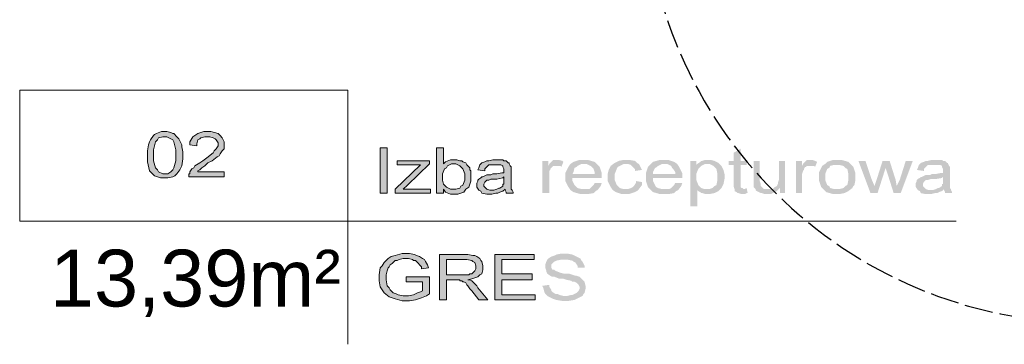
# Model space of a CAD drawing. Header units: millimetres. Extents: x 126553 to 403692, y -95821 to 38049.
# Tile 195 of 256: x 222127 to 222335, y 12974 to 13043. Entities that reach past the tile are written whole.
import ezdxf

# ---------------------------------------------------------------- set-up
doc = ezdxf.new("R2010")
doc.units = ezdxf.units.MM
doc.linetypes.add('ACAD_ISO02W100', pattern=[15, 12, -3])
doc.layers.add('opisy', color=7, linetype='Continuous', lineweight=18)
doc.styles.add('PDF Arial', font='arial.ttf')

msp = doc.modelspace()

# ---------------------------------------------------------------- hatches: boundary and pattern name
at = {"layer": 'opisy'}
h = msp.add_hatch(color=0, dxfattribs=at)
h.paths.add_polyline_path([(222154.21084, 13014.08797), (222154.21084, 13014.93603), (222154.42286, 13016.20811), (222154.63487, 13016.84416), (222154.84688, 13017.26818), (222155.48293, 13018.11624), (222155.69494, 13018.32826), (222156.11897, 13018.54027), (222157.17904, 13018.9643), (222158.23911, 13018.9643), (222159.08717, 13018.75228), (222159.51119, 13018.54027), (222159.72321, 13018.54027), (222160.35925, 13017.90423), (222160.57126, 13017.69221), (222160.78328, 13017.4802), (222161.20731, 13016.63214), (222161.41932, 13016.20811), (222161.41932, 13015.78409), (222161.63134, 13014.72402), (222161.63134, 13013.23992), (222161.41932, 13011.75582), (222161.20731, 13011.33179), (222160.99529, 13010.90776), (222160.35925, 13010.0597), (222159.93522, 13009.63568), (222159.51119, 13009.42366), (222158.45112, 13009.21165), (222156.96702, 13009.21165), (222155.69494, 13009.63568), (222155.27091, 13010.0597), (222154.63487, 13010.69575), (222154.21084, 13012.60387), (222154.21084, 13014.08797)], flags=0)
h.paths.add_polyline_path([(222155.48293, 13014.08797), (222155.48293, 13012.81589), (222155.90695, 13011.33179), (222156.33098, 13010.90776), (222156.543, 13010.48373), (222157.39105, 13010.0597), (222158.45112, 13010.0597), (222159.08717, 13010.48373), (222159.51119, 13010.90776), (222159.72321, 13011.33179), (222160.14724, 13012.81589), (222160.14724, 13015.14804), (222159.72321, 13016.84416), (222159.51119, 13017.26818), (222159.08717, 13017.4802), (222158.23911, 13017.90423), (222157.39105, 13017.90423), (222156.543, 13017.69221), (222156.33098, 13017.26818), (222155.90695, 13016.84416), (222155.48293, 13015.14804), (222155.48293, 13014.08797)], flags=0)
h.paths.add_polyline_path([(222170.32391, 13010.48373), (222170.32391, 13009.42366), (222162.90342, 13009.42366), (222162.90342, 13010.0597), (222163.11543, 13010.0597), (222163.11543, 13010.48373), (222163.53946, 13011.11978), (222163.96349, 13011.33179), (222164.1755, 13011.75582), (222165.23557, 13012.39186), (222165.87162, 13012.81589), (222166.71967, 13013.45193), (222167.99176, 13014.512), (222168.20377, 13014.93603), (222168.6278, 13015.36006), (222169.05183, 13015.9961), (222169.05183, 13016.63214), (222168.6278, 13017.26818), (222168.41579, 13017.4802), (222167.99176, 13017.69221), (222167.35572, 13017.90423), (222166.29565, 13017.90423), (222165.44759, 13017.69221), (222165.23557, 13017.4802), (222164.81155, 13017.26818), (222164.59953, 13016.42013), (222164.59953, 13015.9961), (222163.11543, 13016.20811), (222163.11543, 13016.84416), (222163.75148, 13017.90423), (222164.1755, 13018.11624), (222164.81155, 13018.54027), (222166.08363, 13018.9643), (222167.56773, 13018.9643), (222169.05183, 13018.54027), (222169.47586, 13018.11624), (222169.89989, 13017.69221), (222170.32391, 13016.84416), (222170.32391, 13015.36006), (222170.1119, 13015.14804), (222169.89989, 13014.93603), (222169.47586, 13014.29999), (222169.26384, 13013.87596), (222168.83981, 13013.66394), (222167.77974, 13012.81589), (222166.93169, 13012.39186), (222166.29565, 13011.75582), (222165.6596, 13011.33179), (222165.44759, 13011.11978), (222165.23557, 13010.90776), (222164.81155, 13010.69575), (222164.81155, 13010.48373)], flags=0)
h = msp.add_hatch(color=7, dxfattribs=at)
h.paths.add_polyline_path([(222203.1861, 13006.03144), (222203.1861, 13015.57207), (222204.6702, 13015.57207), (222204.6702, 13006.03144)], flags=0)
h.paths.add_polyline_path([(222206.36631, 13006.03144), (222206.36631, 13006.87949), (222211.66666, 13011.96783), (222206.79034, 13011.96783), (222206.79034, 13012.81589), (222213.57479, 13012.81589), (222213.57479, 13012.17985), (222208.91048, 13007.72755), (222208.06242, 13006.87949), (222213.78681, 13006.87949), (222213.78681, 13006.03144)], flags=0)
h.paths.add_polyline_path([(222216.54299, 13006.03144), (222215.05889, 13006.03144), (222215.05889, 13015.57207), (222216.54299, 13015.57207), (222216.54299, 13012.17985), (222216.96702, 13012.60387), (222218.02709, 13013.0279), (222219.29917, 13013.0279), (222219.93521, 13012.81589), (222220.35924, 13012.81589), (222220.57126, 13012.60387), (222221.2073, 13012.39186), (222221.41931, 13011.96783), (222221.63133, 13011.75582), (222222.05536, 13011.33179), (222222.05536, 13010.90776), (222222.26737, 13010.69575), (222222.26737, 13008.57561), (222221.84334, 13007.30352), (222221.2073, 13006.87949), (222220.78327, 13006.24345), (222219.51119, 13005.81942), (222218.02709, 13005.81942), (222216.96702, 13006.24345), (222216.54299, 13006.87949)], flags=0)
h.paths.add_polyline_path([(222216.33097, 13009.42366), (222216.33097, 13008.78762), (222216.54299, 13007.93956), (222216.755, 13007.72755), (222217.17903, 13007.30352), (222218.02709, 13006.87949), (222219.08716, 13006.87949), (222219.93521, 13007.09151), (222220.14723, 13007.51554), (222220.57126, 13007.72755), (222220.99529, 13008.78762), (222220.99529, 13010.0597), (222220.57126, 13011.11978), (222220.35924, 13011.33179), (222219.93521, 13011.75582), (222219.08716, 13012.17985), (222218.2391, 13012.17985), (222217.39105, 13011.75582), (222217.17903, 13011.33179), (222216.755, 13011.11978), (222216.33097, 13010.0597), (222216.33097, 13009.42366)], flags=0)
h.paths.add_polyline_path([(222229.47585, 13006.87949), (222229.05182, 13006.45546), (222228.41578, 13006.24345), (222227.99175, 13006.03144), (222227.56772, 13006.03144), (222226.71967, 13005.81942), (222225.6596, 13005.81942), (222224.59953, 13006.03144), (222224.38751, 13006.45546), (222223.96348, 13006.66748), (222223.53945, 13007.30352), (222223.53945, 13008.15158), (222223.75147, 13008.57561), (222223.75147, 13008.78762), (222223.96348, 13008.99963), (222224.38751, 13009.21165), (222224.59953, 13009.42366), (222224.81154, 13009.42366), (222225.23557, 13009.63568), (222225.6596, 13009.84769), (222226.50765, 13009.84769), (222226.93168, 13010.0597), (222227.77974, 13010.0597), (222228.83981, 13010.27172), (222229.26384, 13010.27172), (222229.26384, 13010.69575), (222229.26384, 13011.11978), (222229.05182, 13011.5438), (222229.05182, 13011.75582), (222228.62779, 13011.96783), (222226.08362, 13011.96783), (222225.87161, 13011.75582), (222225.6596, 13011.5438), (222225.23557, 13011.11978), (222225.23557, 13010.69575), (222223.75147, 13010.90776), (222223.96348, 13011.33179), (222224.1755, 13011.96783), (222224.38751, 13012.17985), (222224.59953, 13012.39186), (222225.23557, 13012.60387), (222225.6596, 13012.81589), (222226.08362, 13012.81589), (222226.93168, 13013.0279), (222229.05182, 13013.0279), (222229.26384, 13012.81589), (222229.68786, 13012.81589), (222230.11189, 13012.39186), (222230.32391, 13012.39186), (222230.32391, 13012.17985), (222230.53592, 13011.75582), (222230.74793, 13011.5438), (222230.74793, 13006.87949), (222230.95995, 13006.66748), (222231.17196, 13006.24345), (222231.17196, 13006.03144), (222229.68786, 13006.03144), (222229.68786, 13006.24345), (222229.47585, 13006.66748), (222229.47585, 13006.87949)], flags=0)
h.paths.add_polyline_path([(222229.26384, 13009.42366), (222229.05182, 13009.21165), (222227.77974, 13008.99963), (222226.50765, 13008.99963), (222226.08362, 13008.78762), (222225.6596, 13008.78762), (222225.44758, 13008.57561), (222225.23557, 13008.36359), (222225.23557, 13008.36359), (222225.02355, 13007.93956), (222225.02355, 13007.51554), (222225.23557, 13007.30352), (222225.44758, 13007.09151), (222225.6596, 13006.87949), (222226.29564, 13006.66748), (222227.14369, 13006.66748), (222227.77974, 13006.87949), (222228.20376, 13007.09151), (222228.41578, 13007.09151), (222229.05182, 13007.51554), (222229.05182, 13007.93956), (222229.26384, 13007.93956)], flags=0)
h.paths.add_polyline_path([(222237.32037, 13006.03144), (222237.32037, 13012.81589), (222238.59246, 13012.81589), (222238.59246, 13011.75582), (222238.80447, 13012.17985), (222239.2285, 13012.60387), (222239.44051, 13012.81589), (222239.65253, 13013.0279), (222240.7126, 13013.0279), (222241.56065, 13012.81589), (222241.77267, 13012.60387), (222241.34864, 13011.5438), (222241.13663, 13011.75582), (222239.65253, 13011.75582), (222239.44051, 13011.5438), (222239.44051, 13011.5438), (222239.01648, 13011.11978), (222239.01648, 13010.90776), (222238.80447, 13010.69575), (222238.80447, 13006.03144)], flags=0)
h.paths.add_polyline_path([(222248.34511, 13008.15158), (222249.8292, 13008.15158), (222249.61719, 13007.51554), (222248.98115, 13006.66748), (222248.55712, 13006.45546), (222248.13309, 13006.03144), (222246.86101, 13005.81942), (222245.37691, 13005.81942), (222243.89281, 13006.24345), (222243.25677, 13006.66748), (222242.83274, 13007.30352), (222242.1967, 13008.57561), (222242.1967, 13010.27172), (222242.83274, 13011.5438), (222243.25677, 13012.17985), (222243.89281, 13012.60387), (222245.16489, 13013.0279), (222246.86101, 13013.0279), (222248.34511, 13012.60387), (222248.76913, 13012.17985), (222249.40518, 13011.5438), (222249.8292, 13010.27172), (222249.8292, 13009.42366), (222249.8292, 13009.21165), (222243.68079, 13009.21165), (222243.68079, 13008.57561), (222244.10482, 13007.72755), (222244.52885, 13007.30352), (222244.74087, 13007.09151), (222245.58892, 13006.87949), (222247.28503, 13006.87949), (222247.49705, 13007.09151), (222247.70906, 13007.30352), (222248.13309, 13007.72755), (222248.34511, 13008.15158)], flags=0)
h.paths.add_polyline_path([(222243.68079, 13010.0597), (222248.34511, 13010.0597), (222248.34511, 13010.48373), (222248.13309, 13011.11978), (222247.92108, 13011.33179), (222247.49705, 13011.75582), (222246.64899, 13012.17985), (222245.58892, 13012.17985), (222244.74087, 13011.75582), (222244.52885, 13011.5438), (222244.10482, 13011.33179), (222243.89281, 13010.48373), (222243.68079, 13010.0597)], flags=0)
h.paths.add_polyline_path([(222257.03768, 13008.57561), (222258.30977, 13008.36359), (222258.30977, 13007.72755), (222257.67373, 13006.87949), (222257.2497, 13006.45546), (222256.82567, 13006.24345), (222255.55358, 13005.81942), (222254.06949, 13005.81942), (222252.7974, 13006.24345), (222252.16136, 13006.66748), (222251.73733, 13007.30352), (222251.10129, 13008.57561), (222251.10129, 13010.0597), (222251.3133, 13010.90776), (222251.52532, 13011.33179), (222251.73733, 13011.75582), (222252.58539, 13012.39186), (222253.00942, 13012.60387), (222253.43344, 13012.81589), (222254.49351, 13013.0279), (222255.55358, 13013.0279), (222256.82567, 13012.81589), (222257.2497, 13012.39186), (222257.67373, 13012.17985), (222258.09775, 13011.33179), (222258.30977, 13010.90776), (222256.82567, 13010.69575), (222256.82567, 13011.11978), (222256.40164, 13011.5438), (222256.18963, 13011.75582), (222255.97761, 13011.96783), (222255.34157, 13012.17985), (222254.49351, 13012.17985), (222253.64546, 13011.75582), (222253.22143, 13011.5438), (222253.00942, 13011.11978), (222252.58539, 13010.0597), (222252.58539, 13008.78762), (222253.00942, 13007.72755), (222253.22143, 13007.51554), (222253.64546, 13007.09151), (222254.49351, 13006.87949), (222255.34157, 13006.87949), (222255.97761, 13007.09151), (222256.40164, 13007.30352), (222256.61366, 13007.51554), (222257.03768, 13008.15158), (222257.03768, 13008.57561)], flags=0)
h.paths.add_polyline_path([(222265.30623, 13008.15158), (222266.79033, 13008.15158), (222266.57832, 13007.51554), (222265.94228, 13006.66748), (222265.51825, 13006.45546), (222265.09422, 13006.03144), (222263.82213, 13005.81942), (222262.12602, 13005.81942), (222260.64192, 13006.24345), (222260.2179, 13006.66748), (222259.58185, 13007.30352), (222259.15782, 13008.57561), (222259.15782, 13010.27172), (222259.58185, 13011.5438), (222260.2179, 13012.17985), (222260.64192, 13012.60387), (222262.12602, 13013.0279), (222263.82213, 13013.0279), (222265.09422, 13012.60387), (222265.73026, 13012.17985), (222266.15429, 13011.5438), (222266.79033, 13010.27172), (222266.79033, 13009.42366), (222266.79033, 13009.21165), (222260.64192, 13009.21165), (222260.64192, 13008.57561), (222261.06595, 13007.72755), (222261.27797, 13007.30352), (222261.70199, 13007.09151), (222262.55005, 13006.87949), (222264.03415, 13006.87949), (222264.45818, 13007.09151), (222264.67019, 13007.30352), (222265.09422, 13007.72755), (222265.30623, 13008.15158)], flags=0)
h.paths.add_polyline_path([(222260.64192, 13010.0597), (222265.30623, 13010.0597), (222265.30623, 13010.48373), (222264.88221, 13011.11978), (222264.67019, 13011.33179), (222264.45818, 13011.75582), (222263.61012, 13012.17985), (222262.55005, 13012.17985), (222261.70199, 13011.75582), (222261.48998, 13011.5438), (222261.06595, 13011.33179), (222260.64192, 13010.48373), (222260.64192, 13010.0597)], flags=0)
h.paths.add_polyline_path([(222268.48645, 13003.27525), (222268.48645, 13012.81589), (222269.75853, 13012.81589), (222269.75853, 13011.96783), (222269.97054, 13012.17985), (222270.60659, 13012.60387), (222270.8186, 13012.81589), (222271.03061, 13012.81589), (222271.66666, 13013.0279), (222272.72673, 13013.0279), (222273.57478, 13012.81589), (222273.99881, 13012.60387), (222274.42284, 13012.39186), (222275.05888, 13011.75582), (222275.2709, 13011.33179), (222275.48291, 13010.90776), (222275.69492, 13010.0597), (222275.69492, 13008.99963), (222275.48291, 13007.93956), (222275.2709, 13007.51554), (222275.05888, 13007.09151), (222274.42284, 13006.45546), (222273.99881, 13006.24345), (222273.57478, 13006.03144), (222272.51471, 13005.81942), (222271.66666, 13005.81942), (222271.03061, 13006.03144), (222270.8186, 13006.03144), (222270.60659, 13006.24345), (222270.18256, 13006.45546), (222269.97054, 13006.66748), (222269.97054, 13003.27525)], flags=0)
h.paths.add_polyline_path([(222269.75853, 13009.42366), (222269.75853, 13008.78762), (222270.18256, 13007.72755), (222270.39457, 13007.51554), (222270.8186, 13007.09151), (222271.45464, 13006.87949), (222272.51471, 13006.87949), (222273.15076, 13007.09151), (222273.57478, 13007.51554), (222273.99881, 13007.72755), (222274.21083, 13008.78762), (222274.21083, 13010.0597), (222273.99881, 13011.11978), (222273.57478, 13011.5438), (222273.36277, 13011.75582), (222272.51471, 13012.17985), (222271.66666, 13012.17985), (222270.8186, 13011.75582), (222270.39457, 13011.33179), (222270.18256, 13011.11978), (222269.75853, 13010.0597), (222269.75853, 13009.42366)], flags=0)
h.paths.add_polyline_path([(222280.35924, 13007.09151), (222280.57125, 13006.03144), (222280.35924, 13006.03144), (222279.93521, 13005.81942), (222279.29916, 13005.81942), (222278.66312, 13006.03144), (222278.45111, 13006.03144), (222278.23909, 13006.24345), (222277.81507, 13006.45546), (222277.81507, 13006.87949), (222277.60305, 13007.51554), (222277.60305, 13011.96783), (222276.54298, 13011.96783), (222276.54298, 13012.81589), (222277.60305, 13012.81589), (222277.60305, 13014.512), (222279.08715, 13015.36006), (222279.08715, 13012.81589), (222280.35924, 13012.81589), (222280.35924, 13011.96783), (222279.08715, 13011.96783), (222279.08715, 13007.30352), (222279.08715, 13007.30352), (222279.29916, 13007.09151), (222279.51118, 13007.09151), (222279.72319, 13006.87949), (222279.93521, 13006.87949), (222280.35924, 13007.09151)], flags=0)
h.paths.add_polyline_path([(222287.3557, 13006.03144), (222287.3557, 13007.09151), (222286.71966, 13006.45546), (222285.44757, 13005.81942), (222284.17549, 13005.81942), (222283.53945, 13006.03144), (222283.32743, 13006.03144), (222282.9034, 13006.24345), (222282.47938, 13006.45546), (222282.26736, 13006.66748), (222282.26736, 13006.87949), (222281.84333, 13007.30352), (222281.84333, 13012.81589), (222283.11542, 13012.81589), (222283.11542, 13008.57561), (222283.32743, 13007.93956), (222283.32743, 13007.51554), (222283.53945, 13007.30352), (222283.75146, 13007.09151), (222283.96348, 13006.87949), (222285.8716, 13006.87949), (222286.08362, 13007.09151), (222286.29563, 13007.30352), (222286.71966, 13007.51554), (222286.93167, 13007.93956), (222286.93167, 13008.15158), (222287.14369, 13008.78762), (222287.14369, 13012.81589), (222288.41577, 13012.81589), (222288.41577, 13006.03144)], flags=0)
h.paths.add_polyline_path([(222290.74793, 13006.03144), (222290.74793, 13012.81589), (222292.02001, 13012.81589), (222292.02001, 13011.75582), (222292.23203, 13012.17985), (222292.65605, 13012.60387), (222292.86807, 13012.81589), (222293.08008, 13013.0279), (222294.14015, 13013.0279), (222294.77619, 13012.81589), (222295.20022, 13012.60387), (222294.77619, 13011.5438), (222294.56418, 13011.75582), (222293.08008, 13011.75582), (222292.86807, 13011.5438), (222292.65605, 13011.5438), (222292.44404, 13011.11978), (222292.44404, 13010.90776), (222292.23203, 13010.69575), (222292.02001, 13010.0597), (222292.02001, 13006.03144)], flags=0)
h.paths.add_polyline_path([(222295.62425, 13009.42366), (222295.62425, 13010.48373), (222296.26029, 13011.75582), (222296.89634, 13012.17985), (222297.32036, 13012.60387), (222298.59245, 13013.0279), (222300.28856, 13013.0279), (222301.77266, 13012.60387), (222302.19669, 13012.17985), (222302.83273, 13011.5438), (222303.25676, 13010.27172), (222303.25676, 13008.78762), (222303.04474, 13007.72755), (222302.83273, 13007.51554), (222302.62072, 13007.09151), (222301.77266, 13006.45546), (222301.34863, 13006.24345), (222300.9246, 13006.03144), (222299.86453, 13005.81942), (222298.59245, 13005.81942), (222297.10835, 13006.24345), (222296.68432, 13006.66748), (222296.04828, 13007.30352), (222295.62425, 13008.57561), (222295.62425, 13009.42366)], flags=0)
h.paths.add_polyline_path([(222296.89634, 13009.42366), (222296.89634, 13008.78762), (222297.32036, 13007.72755), (222297.74439, 13007.51554), (222297.95641, 13007.09151), (222298.80446, 13006.87949), (222299.86453, 13006.87949), (222300.71259, 13007.09151), (222301.13662, 13007.51554), (222301.56065, 13007.72755), (222301.77266, 13008.78762), (222301.77266, 13010.0597), (222301.56065, 13011.11978), (222301.13662, 13011.33179), (222300.71259, 13011.75582), (222299.86453, 13011.96783), (222298.80446, 13011.96783), (222297.95641, 13011.75582), (222297.74439, 13011.33179), (222297.32036, 13011.11978), (222296.89634, 13010.0597), (222296.89634, 13009.42366)], flags=0)
h.paths.add_polyline_path([(222306.43697, 13006.03144), (222303.8928, 13012.81589), (222305.3769, 13012.81589), (222306.64898, 13008.99963), (222307.28503, 13007.51554), (222307.28503, 13007.51554), (222307.49704, 13008.15158), (222307.70906, 13008.78762), (222308.98114, 13012.81589), (222310.46524, 13012.81589), (222311.73732, 13008.78762), (222311.94934, 13007.51554), (222312.58538, 13008.78762), (222313.85746, 13012.81589), (222315.34156, 13012.81589), (222312.79739, 13006.03144), (222311.31329, 13006.03144), (222310.04121, 13010.0597), (222309.61718, 13011.33179), (222307.92107, 13006.03144)], flags=0)
h.paths.add_polyline_path([(222321.914, 13006.87949), (222321.48997, 13006.45546), (222320.85393, 13006.24345), (222320.4299, 13006.03144), (222320.00587, 13006.03144), (222319.15782, 13005.81942), (222318.09775, 13005.81942), (222317.03768, 13006.03144), (222316.82566, 13006.45546), (222316.40163, 13006.66748), (222315.97761, 13007.30352), (222315.97761, 13008.15158), (222316.18962, 13008.57561), (222316.18962, 13008.78762), (222316.40163, 13008.99963), (222316.82566, 13009.21165), (222317.03768, 13009.42366), (222317.24969, 13009.42366), (222317.67372, 13009.63568), (222318.09775, 13009.84769), (222318.9458, 13009.84769), (222319.36983, 13010.0597), (222320.21789, 13010.0597), (222321.27796, 13010.27172), (222321.70199, 13010.27172), (222321.70199, 13010.69575), (222321.70199, 13011.11978), (222321.48997, 13011.5438), (222321.48997, 13011.75582), (222321.06594, 13011.96783), (222318.52177, 13011.96783), (222318.30976, 13011.75582), (222318.09775, 13011.5438), (222317.67372, 13011.11978), (222317.67372, 13010.69575), (222316.18962, 13010.90776), (222316.40163, 13011.33179), (222316.61365, 13011.96783), (222316.82566, 13012.17985), (222317.03768, 13012.39186), (222317.67372, 13012.60387), (222318.09775, 13012.81589), (222318.52177, 13012.81589), (222319.36983, 13013.0279), (222321.48997, 13013.0279), (222321.70199, 13012.81589), (222322.12601, 13012.81589), (222322.55004, 13012.39186), (222322.76206, 13012.39186), (222322.76206, 13012.17985), (222322.97407, 13011.75582), (222323.18608, 13011.5438), (222323.18608, 13007.09151), (222323.3981, 13006.87949), (222323.3981, 13006.66748), (222323.61011, 13006.24345), (222323.61011, 13006.03144), (222322.12601, 13006.03144), (222322.12601, 13006.24345), (222321.914, 13006.66748), (222321.914, 13006.87949)], flags=0)
h.paths.add_polyline_path([(222321.70199, 13009.42366), (222321.48997, 13009.21165), (222320.21789, 13008.99963), (222319.15782, 13008.99963), (222318.52177, 13008.78762), (222318.09775, 13008.78762), (222317.88573, 13008.57561), (222317.67372, 13008.36359), (222317.67372, 13008.36359), (222317.4617, 13007.93956), (222317.4617, 13007.51554), (222317.67372, 13007.30352), (222317.88573, 13007.09151), (222318.09775, 13006.87949), (222318.73379, 13006.66748), (222319.58185, 13006.66748), (222320.21789, 13006.87949), (222320.64192, 13007.09151), (222320.85393, 13007.09151), (222321.48997, 13007.51554), (222321.48997, 13007.93956), (222321.70199, 13007.93956)], flags=0)
h = msp.add_hatch(color=7, dxfattribs=at)
h.paths.add_polyline_path([(222208.69847, 12987.3742), (222208.69847, 12988.43427), (222213.57479, 12988.43427), (222213.57479, 12984.83003), (222212.93875, 12984.406), (222211.87868, 12983.98197), (222211.24264, 12983.76996), (222210.60659, 12983.55794), (222209.33451, 12983.34593), (222207.85041, 12983.34593), (222206.36631, 12983.76996), (222205.73027, 12983.98197), (222205.09423, 12984.19398), (222204.03416, 12985.04204), (222203.61013, 12985.67808), (222203.1861, 12986.31412), (222202.97409, 12987.58621), (222202.97409, 12988.85829), (222203.1861, 12990.34239), (222203.61013, 12990.76642), (222204.03416, 12991.40246), (222204.88221, 12992.25052), (222205.51826, 12992.67455), (222206.36631, 12992.88656), (222207.85041, 12993.31059), (222209.33451, 12993.31059), (222210.39458, 12993.09858), (222210.81861, 12992.88656), (222211.45465, 12992.67455), (222212.09069, 12992.25052), (222212.51472, 12992.03851), (222212.72674, 12991.61448), (222213.15076, 12990.97844), (222213.36278, 12990.34239), (222211.87868, 12990.13038), (222211.87868, 12990.55441), (222211.45465, 12990.97844), (222211.24264, 12991.19045), (222211.03062, 12991.40246), (222210.60659, 12991.82649), (222210.18257, 12991.82649), (222209.97055, 12992.03851), (222209.1225, 12992.25052), (222208.06242, 12992.25052), (222207.21437, 12992.03851), (222206.79034, 12991.82649), (222206.36631, 12991.82649), (222205.94228, 12991.40246), (222205.73027, 12991.19045), (222205.30624, 12990.97844), (222205.09423, 12990.55441), (222204.88221, 12990.34239), (222204.6702, 12989.70635), (222204.45818, 12988.85829), (222204.45818, 12987.79822), (222204.6702, 12986.52614), (222205.09423, 12986.10211), (222205.30624, 12985.67808), (222205.94228, 12985.04204), (222206.57833, 12984.83003), (222207.00235, 12984.61801), (222208.06242, 12984.406), (222209.1225, 12984.406), (222210.18257, 12984.61801), (222210.60659, 12984.83003), (222211.03062, 12985.04204), (222211.66666, 12985.25405), (222212.09069, 12985.46607), (222212.09069, 12987.3742)], flags=0)
h.paths.add_polyline_path([(222215.69493, 12983.55794), (222215.69493, 12993.09858), (222221.63133, 12993.09858), (222222.6914, 12992.88656), (222223.11543, 12992.88656), (222223.53945, 12992.67455), (222224.1755, 12992.25052), (222224.38751, 12991.82649), (222224.59953, 12991.61448), (222224.81154, 12990.76642), (222224.81154, 12989.91836), (222224.59953, 12989.07031), (222224.1755, 12988.85829), (222223.75147, 12988.43427), (222222.47938, 12988.01024), (222221.63133, 12987.79822), (222222.05536, 12987.79822), (222222.47938, 12987.58621), (222222.6914, 12987.3742), (222222.90341, 12987.16218), (222223.53945, 12986.52614), (222223.75147, 12986.10211), (222225.87161, 12983.55794), (222223.96348, 12983.55794), (222222.47938, 12985.46607), (222222.05536, 12985.8901), (222221.63133, 12986.52614), (222221.41931, 12986.73815), (222221.2073, 12987.16218), (222220.78327, 12987.3742), (222220.57126, 12987.3742), (222220.35924, 12987.58621), (222219.93521, 12987.58621), (222219.93521, 12987.79822), (222217.17903, 12987.79822), (222217.17903, 12983.55794)], flags=0)
h.paths.add_polyline_path([(222217.17903, 12988.85829), (222221.84334, 12988.85829), (222222.05536, 12989.07031), (222222.47938, 12989.07031), (222222.90341, 12989.49434), (222223.11543, 12989.70635), (222223.11543, 12989.70635), (222223.32744, 12990.13038), (222223.32744, 12990.76642), (222223.11543, 12991.40246), (222222.6914, 12991.61448), (222222.47938, 12991.82649), (222221.41931, 12992.03851), (222217.17903, 12992.03851)], flags=0)
h.paths.add_polyline_path([(222227.35571, 12983.55794), (222227.35571, 12993.09858), (222235.62426, 12993.09858), (222235.62426, 12992.03851), (222228.83981, 12992.03851), (222228.83981, 12989.07031), (222235.20023, 12989.07031), (222235.20023, 12987.79822), (222228.83981, 12987.79822), (222228.83981, 12984.61801), (222235.83627, 12984.61801), (222235.83627, 12983.55794)], flags=0)
h.paths.add_polyline_path([(222237.32037, 12986.52614), (222238.80447, 12986.73815), (222238.80447, 12986.31412), (222239.2285, 12985.67808), (222239.2285, 12985.46607), (222239.44051, 12985.25405), (222240.07655, 12984.83003), (222240.50058, 12984.83003), (222240.92461, 12984.61801), (222241.77267, 12984.406), (222242.62072, 12984.406), (222243.46878, 12984.61801), (222243.68079, 12984.61801), (222244.10482, 12984.83003), (222244.52885, 12985.04204), (222244.74087, 12985.25405), (222244.95288, 12985.46607), (222245.16489, 12985.8901), (222245.16489, 12986.31412), (222244.95288, 12986.73815), (222244.74087, 12986.95017), (222244.52885, 12987.16218), (222244.10482, 12987.3742), (222243.68079, 12987.3742), (222243.46878, 12987.58621), (222242.40871, 12987.79822), (222241.77267, 12988.01024), (222240.92461, 12988.01024), (222239.86454, 12988.43427), (222239.44051, 12988.43427), (222239.01648, 12988.64628), (222238.38044, 12989.07031), (222238.16843, 12989.49434), (222238.16843, 12989.70635), (222237.95641, 12990.34239), (222237.95641, 12990.97844), (222238.16843, 12991.61448), (222238.38044, 12992.03851), (222238.59246, 12992.25052), (222239.2285, 12992.67455), (222239.86454, 12992.88656), (222240.28857, 12993.09858), (222241.34864, 12993.31059), (222242.62072, 12993.31059), (222243.68079, 12993.09858), (222244.10482, 12992.88656), (222244.52885, 12992.67455), (222245.37691, 12992.25052), (222245.58892, 12991.82649), (222245.80094, 12991.61448), (222246.22496, 12990.76642), (222246.22496, 12990.34239), (222244.74087, 12990.34239), (222244.74087, 12990.76642), (222244.31684, 12991.40246), (222243.89281, 12991.61448), (222243.68079, 12991.82649), (222242.62072, 12992.03851), (222241.34864, 12992.03851), (222240.28857, 12991.82649), (222239.86454, 12991.61448), (222239.65253, 12991.40246), (222239.2285, 12990.97844), (222239.2285, 12990.34239), (222239.44051, 12989.91836), (222239.86454, 12989.91836), (222240.07655, 12989.70635), (222241.13663, 12989.28232), (222241.98468, 12989.07031), (222243.04475, 12989.07031), (222244.31684, 12988.64628), (222244.52885, 12988.64628), (222245.16489, 12988.43427), (222245.80094, 12987.79822), (222246.01295, 12987.58621), (222246.22496, 12987.3742), (222246.43698, 12986.52614), (222246.43698, 12985.8901), (222246.22496, 12985.04204), (222246.01295, 12984.83003), (222245.80094, 12984.406), (222244.95288, 12983.98197), (222244.52885, 12983.76996), (222244.10482, 12983.55794), (222242.83274, 12983.34593), (222241.56065, 12983.34593), (222240.28857, 12983.55794), (222239.65253, 12983.76996), (222239.2285, 12983.98197), (222238.38044, 12984.406), (222237.95641, 12984.83003), (222237.7444, 12985.25405), (222237.53239, 12986.10211), (222237.32037, 12986.52614)], flags=0)

# ---------------------------------------------------------------- linework, layer by layer
at = {"color": 7, "linetype": 'ACAD_ISO02W100', "ltscale": 0.5}
msp.add_arc((222352.7777, 13072.84682), 94.13472, 180.6468622, 269.9216533, dxfattribs=at)
at = {"layer": 'opisy', "color": 0}
for points in [[(222127.28505, 13027.65688), (222196.40165, 13027.65688), (222196.40165, 13000.09504), (222127.28505, 13000.09504)], [(222154.21084, 13014.08797), (222154.21084, 13014.93603), (222154.42286, 13016.20811), (222154.63487, 13016.84416), (222154.84688, 13017.26818), (222155.48293, 13018.11624), (222155.69494, 13018.32826), (222156.11897, 13018.54027), (222157.17904, 13018.9643), (222158.23911, 13018.9643), (222159.08717, 13018.75228), (222159.51119, 13018.54027), (222159.72321, 13018.54027), (222160.35925, 13017.90423), (222160.57126, 13017.69221), (222160.78328, 13017.4802), (222161.20731, 13016.63214), (222161.41932, 13016.20811), (222161.41932, 13015.78409), (222161.63134, 13014.72402), (222161.63134, 13013.23992), (222161.41932, 13011.75582), (222161.20731, 13011.33179), (222160.99529, 13010.90776), (222160.35925, 13010.0597), (222159.93522, 13009.63568), (222159.51119, 13009.42366), (222158.45112, 13009.21165), (222156.96702, 13009.21165), (222155.69494, 13009.63568), (222155.27091, 13010.0597), (222154.63487, 13010.69575), (222154.21084, 13012.60387)], [(222170.32391, 13010.48373), (222170.32391, 13009.42366), (222162.90342, 13009.42366), (222162.90342, 13010.0597), (222163.11543, 13010.0597), (222163.11543, 13010.48373), (222163.53946, 13011.11978), (222163.96349, 13011.33179), (222164.1755, 13011.75582), (222165.23557, 13012.39186), (222165.87162, 13012.81589), (222166.71967, 13013.45193), (222167.99176, 13014.512), (222168.20377, 13014.93603), (222168.6278, 13015.36006), (222169.05183, 13015.9961), (222169.05183, 13016.63214), (222168.6278, 13017.26818), (222168.41579, 13017.4802), (222167.99176, 13017.69221), (222167.35572, 13017.90423), (222166.29565, 13017.90423), (222165.44759, 13017.69221), (222165.23557, 13017.4802), (222164.81155, 13017.26818), (222164.59953, 13016.42013), (222164.59953, 13015.9961), (222163.11543, 13016.20811), (222163.11543, 13016.84416), (222163.75148, 13017.90423), (222164.1755, 13018.11624), (222164.81155, 13018.54027), (222166.08363, 13018.9643), (222167.56773, 13018.9643), (222169.05183, 13018.54027), (222169.47586, 13018.11624), (222169.89989, 13017.69221), (222170.32391, 13016.84416), (222170.32391, 13015.36006), (222170.1119, 13015.14804), (222169.89989, 13014.93603), (222169.47586, 13014.29999), (222169.26384, 13013.87596), (222168.83981, 13013.66394), (222167.77974, 13012.81589), (222166.93169, 13012.39186), (222166.29565, 13011.75582), (222165.6596, 13011.33179), (222165.44759, 13011.11978), (222165.23557, 13010.90776), (222164.81155, 13010.69575), (222164.81155, 13010.48373)], [(222155.48293, 13014.08797), (222155.48293, 13012.81589), (222155.90695, 13011.33179), (222156.33098, 13010.90776), (222156.543, 13010.48373), (222157.39105, 13010.0597), (222158.45112, 13010.0597), (222159.08717, 13010.48373), (222159.51119, 13010.90776), (222159.72321, 13011.33179), (222160.14724, 13012.81589), (222160.14724, 13015.14804), (222159.72321, 13016.84416), (222159.51119, 13017.26818), (222159.08717, 13017.4802), (222158.23911, 13017.90423), (222157.39105, 13017.90423), (222156.543, 13017.69221), (222156.33098, 13017.26818), (222155.90695, 13016.84416), (222155.48293, 13015.14804)]]:
    msp.add_lwpolyline(points, close=True, dxfattribs=at)
at = {"layer": 'opisy', "color": 7}
for points in [[(222203.1861, 13006.03144), (222203.1861, 13015.57207), (222204.6702, 13015.57207), (222204.6702, 13006.03144)], [(222216.54299, 13006.03144), (222215.05889, 13006.03144), (222215.05889, 13015.57207), (222216.54299, 13015.57207), (222216.54299, 13012.17985), (222216.96702, 13012.60387), (222218.02709, 13013.0279), (222219.29917, 13013.0279), (222219.93521, 13012.81589), (222220.35924, 13012.81589), (222220.57126, 13012.60387), (222221.2073, 13012.39186), (222221.41931, 13011.96783), (222221.63133, 13011.75582), (222222.05536, 13011.33179), (222222.05536, 13010.90776), (222222.26737, 13010.69575), (222222.26737, 13008.57561), (222221.84334, 13007.30352), (222221.2073, 13006.87949), (222220.78327, 13006.24345), (222219.51119, 13005.81942), (222218.02709, 13005.81942), (222216.96702, 13006.24345), (222216.54299, 13006.87949)], [(222206.36631, 13006.03144), (222206.36631, 13006.87949), (222211.66666, 13011.96783), (222206.79034, 13011.96783), (222206.79034, 13012.81589), (222213.57479, 13012.81589), (222213.57479, 13012.17985), (222208.91048, 13007.72755), (222208.06242, 13006.87949), (222213.78681, 13006.87949), (222213.78681, 13006.03144)], [(222216.33097, 13009.42366), (222216.33097, 13008.78762), (222216.54299, 13007.93956), (222216.755, 13007.72755), (222217.17903, 13007.30352), (222218.02709, 13006.87949), (222219.08716, 13006.87949), (222219.93521, 13007.09151), (222220.14723, 13007.51554), (222220.57126, 13007.72755), (222220.99529, 13008.78762), (222220.99529, 13010.0597), (222220.57126, 13011.11978), (222220.35924, 13011.33179), (222219.93521, 13011.75582), (222219.08716, 13012.17985), (222218.2391, 13012.17985), (222217.39105, 13011.75582), (222217.17903, 13011.33179), (222216.755, 13011.11978), (222216.33097, 13010.0597)], [(222229.47585, 13006.87949), (222229.05182, 13006.45546), (222228.41578, 13006.24345), (222227.99175, 13006.03144), (222227.56772, 13006.03144), (222226.71967, 13005.81942), (222225.6596, 13005.81942), (222224.59953, 13006.03144), (222224.38751, 13006.45546), (222223.96348, 13006.66748), (222223.53945, 13007.30352), (222223.53945, 13008.15158), (222223.75147, 13008.57561), (222223.75147, 13008.78762), (222223.96348, 13008.99963), (222224.38751, 13009.21165), (222224.59953, 13009.42366), (222224.81154, 13009.42366), (222225.23557, 13009.63568), (222225.6596, 13009.84769), (222226.50765, 13009.84769), (222226.93168, 13010.0597), (222227.77974, 13010.0597), (222228.83981, 13010.27172), (222229.26384, 13010.27172), (222229.26384, 13010.69575), (222229.26384, 13011.11978), (222229.05182, 13011.5438), (222229.05182, 13011.75582), (222228.62779, 13011.96783), (222226.08362, 13011.96783), (222225.87161, 13011.75582), (222225.6596, 13011.5438), (222225.23557, 13011.11978), (222225.23557, 13010.69575), (222223.75147, 13010.90776), (222223.96348, 13011.33179), (222224.1755, 13011.96783), (222224.38751, 13012.17985), (222224.59953, 13012.39186), (222225.23557, 13012.60387), (222225.6596, 13012.81589), (222226.08362, 13012.81589), (222226.93168, 13013.0279), (222229.05182, 13013.0279), (222229.26384, 13012.81589), (222229.68786, 13012.81589), (222230.11189, 13012.39186), (222230.32391, 13012.39186), (222230.32391, 13012.17985), (222230.53592, 13011.75582), (222230.74793, 13011.5438), (222230.74793, 13006.87949), (222230.95995, 13006.66748), (222231.17196, 13006.24345), (222231.17196, 13006.03144), (222229.68786, 13006.03144), (222229.68786, 13006.24345), (222229.47585, 13006.66748)], [(222229.26384, 13009.42366), (222229.05182, 13009.21165), (222227.77974, 13008.99963), (222226.50765, 13008.99963), (222226.08362, 13008.78762), (222225.6596, 13008.78762), (222225.44758, 13008.57561), (222225.23557, 13008.36359), (222225.02355, 13007.93956), (222225.02355, 13007.51554), (222225.23557, 13007.30352), (222225.44758, 13007.09151), (222225.6596, 13006.87949), (222226.29564, 13006.66748), (222227.14369, 13006.66748), (222227.77974, 13006.87949), (222228.20376, 13007.09151), (222228.41578, 13007.09151), (222229.05182, 13007.51554), (222229.05182, 13007.93956), (222229.26384, 13007.93956)], [(222208.69847, 12987.3742), (222208.69847, 12988.43427), (222213.57479, 12988.43427), (222213.57479, 12984.83003), (222212.93875, 12984.406), (222211.87868, 12983.98197), (222211.24264, 12983.76996), (222210.60659, 12983.55794), (222209.33451, 12983.34593), (222207.85041, 12983.34593), (222206.36631, 12983.76996), (222205.73027, 12983.98197), (222205.09423, 12984.19398), (222204.03416, 12985.04204), (222203.61013, 12985.67808), (222203.1861, 12986.31412), (222202.97409, 12987.58621), (222202.97409, 12988.85829), (222203.1861, 12990.34239), (222203.61013, 12990.76642), (222204.03416, 12991.40246), (222204.88221, 12992.25052), (222205.51826, 12992.67455), (222206.36631, 12992.88656), (222207.85041, 12993.31059), (222209.33451, 12993.31059), (222210.39458, 12993.09858), (222210.81861, 12992.88656), (222211.45465, 12992.67455), (222212.09069, 12992.25052), (222212.51472, 12992.03851), (222212.72674, 12991.61448), (222213.15076, 12990.97844), (222213.36278, 12990.34239), (222211.87868, 12990.13038), (222211.87868, 12990.55441), (222211.45465, 12990.97844), (222211.24264, 12991.19045), (222211.03062, 12991.40246), (222210.60659, 12991.82649), (222210.18257, 12991.82649), (222209.97055, 12992.03851), (222209.1225, 12992.25052), (222208.06242, 12992.25052), (222207.21437, 12992.03851), (222206.79034, 12991.82649), (222206.36631, 12991.82649), (222205.94228, 12991.40246), (222205.73027, 12991.19045), (222205.30624, 12990.97844), (222205.09423, 12990.55441), (222204.88221, 12990.34239), (222204.6702, 12989.70635), (222204.45818, 12988.85829), (222204.45818, 12987.79822), (222204.6702, 12986.52614), (222205.09423, 12986.10211), (222205.30624, 12985.67808), (222205.94228, 12985.04204), (222206.57833, 12984.83003), (222207.00235, 12984.61801), (222208.06242, 12984.406), (222209.1225, 12984.406), (222210.18257, 12984.61801), (222210.60659, 12984.83003), (222211.03062, 12985.04204), (222211.66666, 12985.25405), (222212.09069, 12985.46607), (222212.09069, 12987.3742)], [(222215.69493, 12983.55794), (222215.69493, 12993.09858), (222221.63133, 12993.09858), (222222.6914, 12992.88656), (222223.11543, 12992.88656), (222223.53945, 12992.67455), (222224.1755, 12992.25052), (222224.38751, 12991.82649), (222224.59953, 12991.61448), (222224.81154, 12990.76642), (222224.81154, 12989.91836), (222224.59953, 12989.07031), (222224.1755, 12988.85829), (222223.75147, 12988.43427), (222222.47938, 12988.01024), (222221.63133, 12987.79822), (222222.05536, 12987.79822), (222222.47938, 12987.58621), (222222.6914, 12987.3742), (222222.90341, 12987.16218), (222223.53945, 12986.52614), (222223.75147, 12986.10211), (222225.87161, 12983.55794), (222223.96348, 12983.55794), (222222.47938, 12985.46607), (222222.05536, 12985.8901), (222221.63133, 12986.52614), (222221.41931, 12986.73815), (222221.2073, 12987.16218), (222220.78327, 12987.3742), (222220.57126, 12987.3742), (222220.35924, 12987.58621), (222219.93521, 12987.58621), (222219.93521, 12987.79822), (222217.17903, 12987.79822), (222217.17903, 12983.55794)], [(222217.17903, 12988.85829), (222221.84334, 12988.85829), (222222.05536, 12989.07031), (222222.47938, 12989.07031), (222222.90341, 12989.49434), (222223.11543, 12989.70635), (222223.32744, 12990.13038), (222223.32744, 12990.76642), (222223.11543, 12991.40246), (222222.6914, 12991.61448), (222222.47938, 12991.82649), (222221.41931, 12992.03851), (222217.17903, 12992.03851)], [(222227.35571, 12983.55794), (222227.35571, 12993.09858), (222235.62426, 12993.09858), (222235.62426, 12992.03851), (222228.83981, 12992.03851), (222228.83981, 12989.07031), (222235.20023, 12989.07031), (222235.20023, 12987.79822), (222228.83981, 12987.79822), (222228.83981, 12984.61801), (222235.83627, 12984.61801), (222235.83627, 12983.55794)]]:
    msp.add_lwpolyline(points, close=True, dxfattribs=at)
for points in [[(222196.40165, 13000.09504), (222324.45817, 13000.09504)], [(222196.40165, 13000.09504), (222196.40165, 12974.22932)]]:
    msp.add_lwpolyline(points, dxfattribs=at)

# ---------------------------------------------------------------- texts
at = {"layer": 'opisy', "color": 0, "insert": (222133.64575, 12979.95338), "char_height": 11.953839, "attachment_point": 7, "style": 'PDF Arial'}
msp.add_mtext('13,39m²', dxfattribs=at)

doc.saveas('drawing.dxf')
